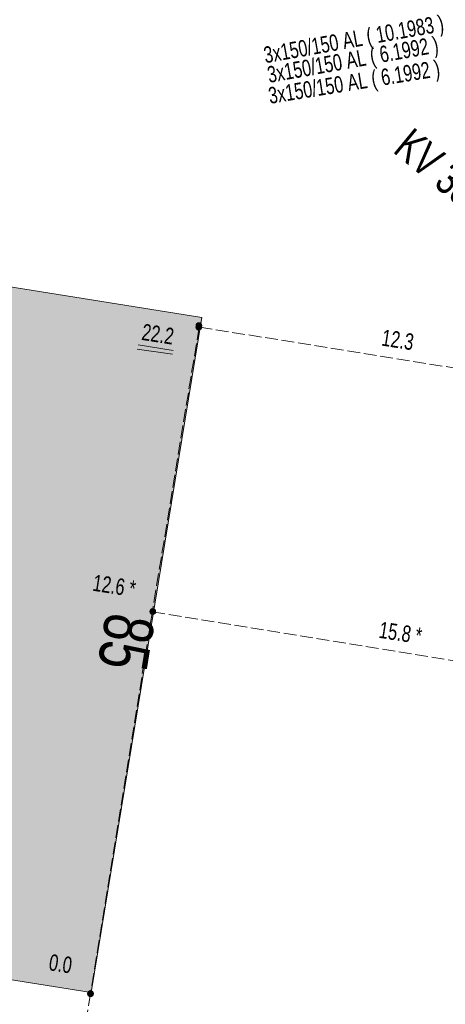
# Model space of a CAD drawing. Header units: metres. Extents: x -740 to 758, y -633 to 854.
# Tile 97 of 256: x -576 to -563, y 113 to 145. Entities that reach past the tile are written whole.
import ezdxf

# ---------------------------------------------------------------- set-up
doc = ezdxf.new("R2010")
doc.units = ezdxf.units.M
doc.header["$MEASUREMENT"] = 0
doc.linetypes.add('416_125', pattern=[0.5408, 0.416, -0.1248])
for name, color, linetype in [('Grundkarte.LOVION', 7, 'Continuous'), ('Grundkarte_Text.LOVION', 7, 'Continuous'), ('Strom.LOVION', 7, 'Continuous'), ('StromBemass.LOVION', 7, 'Continuous')]:
    doc.layers.add(name, color=color, linetype=linetype)
doc.styles.add('ERSTELLTER_STIL_1', font='arial.ttf')

msp = doc.modelspace()

# ---------------------------------------------------------------- hatches: boundary and pattern name
at = {"layer": 'Grundkarte.LOVION', "linetype": 'Continuous', "lineweight": 18}
msp.add_hatch(color=254, dxfattribs=at).paths.add_polyline_path([(-590.982, 115.762), (-574.17, 113.091), (-570.58, 135.018), (-587.424, 137.715), (-588.149, 133.034), (-591.151, 133.509), (-593.201, 120.924), (-590.231, 120.476)])
at = {"layer": 'StromBemass.LOVION', "linetype": 'Continuous', "lineweight": 13}
for points in [[(-570.606, 134.652), (-570.599, 134.662), (-570.594, 134.672), (-570.589, 134.683), (-570.586, 134.695), (-570.585, 134.707), (-570.585, 134.719), (-570.587, 134.731), (-570.59, 134.742), (-570.594, 134.753), (-570.6, 134.764), (-570.607, 134.773), (-570.615, 134.782), (-570.624, 134.79), (-570.634, 134.796), (-570.645, 134.801), (-570.657, 134.805), (-570.668, 134.807), (-570.68, 134.808), (-570.692, 134.807), (-570.704, 134.805), (-570.715, 134.801), (-570.726, 134.796), (-570.736, 134.789), (-570.745, 134.782), (-570.753, 134.773), (-570.76, 134.763), (-570.766, 134.753), (-570.771, 134.742), (-570.774, 134.73), (-570.775, 134.718), (-570.775, 134.706), (-570.773, 134.694), (-570.77, 134.683), (-570.766, 134.672), (-570.76, 134.661), (-570.753, 134.652), (-570.745, 134.643), (-570.736, 134.635), (-570.726, 134.629), (-570.715, 134.624), (-570.703, 134.62), (-570.692, 134.618), (-570.68, 134.617), (-570.668, 134.618), (-570.656, 134.621), (-570.645, 134.624), (-570.634, 134.629), (-570.624, 134.636), (-570.615, 134.643)], [(-570.604, 134.702), (-570.597, 134.712), (-570.591, 134.722), (-570.587, 134.733), (-570.584, 134.744), (-570.583, 134.756), (-570.583, 134.767), (-570.584, 134.779), (-570.587, 134.79), (-570.592, 134.801), (-570.597, 134.811), (-570.604, 134.821), (-570.612, 134.829), (-570.621, 134.837), (-570.631, 134.843), (-570.642, 134.848), (-570.653, 134.851), (-570.664, 134.854), (-570.676, 134.854), (-570.688, 134.853), (-570.699, 134.851), (-570.71, 134.848), (-570.721, 134.843), (-570.731, 134.836), (-570.74, 134.829), (-570.748, 134.82), (-570.755, 134.811), (-570.76, 134.801), (-570.764, 134.79), (-570.767, 134.778), (-570.769, 134.767), (-570.769, 134.755), (-570.767, 134.743), (-570.764, 134.732), (-570.76, 134.721), (-570.754, 134.711), (-570.747, 134.702), (-570.739, 134.693), (-570.73, 134.686), (-570.72, 134.679), (-570.71, 134.674), (-570.699, 134.671), (-570.687, 134.669), (-570.675, 134.668), (-570.664, 134.669), (-570.652, 134.671), (-570.641, 134.675), (-570.631, 134.68), (-570.621, 134.686), (-570.612, 134.693)], [(-572.104, 125.406), (-572.097, 125.415), (-572.091, 125.426), (-572.087, 125.437), (-572.084, 125.448), (-572.082, 125.46), (-572.083, 125.471), (-572.084, 125.483), (-572.087, 125.494), (-572.091, 125.505), (-572.097, 125.515), (-572.104, 125.525), (-572.112, 125.533), (-572.121, 125.541), (-572.131, 125.547), (-572.142, 125.552), (-572.153, 125.556), (-572.164, 125.558), (-572.176, 125.558), (-572.188, 125.558), (-572.199, 125.555), (-572.21, 125.552), (-572.221, 125.547), (-572.231, 125.54), (-572.24, 125.533), (-572.248, 125.524), (-572.254, 125.515), (-572.26, 125.505), (-572.264, 125.494), (-572.267, 125.482), (-572.269, 125.471), (-572.269, 125.459), (-572.267, 125.447), (-572.264, 125.436), (-572.26, 125.425), (-572.254, 125.415), (-572.247, 125.405), (-572.239, 125.397), (-572.23, 125.39), (-572.22, 125.383), (-572.21, 125.378), (-572.198, 125.375), (-572.187, 125.373), (-572.175, 125.372), (-572.164, 125.373), (-572.152, 125.375), (-572.141, 125.379), (-572.13, 125.384), (-572.121, 125.39), (-572.112, 125.397)], [(-574.124, 112.994), (-574.117, 113.003), (-574.112, 113.014), (-574.107, 113.025), (-574.105, 113.036), (-574.103, 113.048), (-574.103, 113.06), (-574.105, 113.072), (-574.108, 113.083), (-574.112, 113.094), (-574.118, 113.104), (-574.125, 113.114), (-574.133, 113.123), (-574.142, 113.13), (-574.152, 113.136), (-574.163, 113.141), (-574.174, 113.145), (-574.186, 113.147), (-574.198, 113.148), (-574.209, 113.147), (-574.221, 113.145), (-574.232, 113.141), (-574.243, 113.136), (-574.253, 113.13), (-574.262, 113.122), (-574.27, 113.113), (-574.277, 113.104), (-574.283, 113.093), (-574.287, 113.082), (-574.29, 113.071), (-574.291, 113.059), (-574.291, 113.047), (-574.29, 113.036), (-574.287, 113.024), (-574.283, 113.013), (-574.277, 113.003), (-574.27, 112.993), (-574.262, 112.985), (-574.252, 112.977), (-574.242, 112.971), (-574.232, 112.966), (-574.22, 112.962), (-574.209, 112.96), (-574.197, 112.959), (-574.185, 112.96), (-574.174, 112.962), (-574.162, 112.966), (-574.152, 112.971), (-574.142, 112.977), (-574.132, 112.985)], [(-574.123, 112.988), (-574.116, 112.997), (-574.111, 113.008), (-574.106, 113.019), (-574.103, 113.03), (-574.102, 113.042), (-574.102, 113.054), (-574.104, 113.065), (-574.107, 113.077), (-574.111, 113.088), (-574.117, 113.098), (-574.124, 113.108), (-574.132, 113.116), (-574.141, 113.124), (-574.151, 113.13), (-574.162, 113.135), (-574.173, 113.139), (-574.184, 113.141), (-574.196, 113.141), (-574.208, 113.141), (-574.22, 113.138), (-574.231, 113.135), (-574.241, 113.13), (-574.251, 113.123), (-574.26, 113.116), (-574.268, 113.107), (-574.275, 113.098), (-574.281, 113.087), (-574.285, 113.076), (-574.288, 113.065), (-574.29, 113.053), (-574.29, 113.041), (-574.288, 113.03), (-574.285, 113.018), (-574.281, 113.007), (-574.275, 112.997), (-574.268, 112.987), (-574.26, 112.979), (-574.251, 112.971), (-574.241, 112.965), (-574.23, 112.96), (-574.219, 112.956), (-574.207, 112.954), (-574.196, 112.953), (-574.184, 112.954), (-574.172, 112.956), (-574.161, 112.96), (-574.15, 112.965), (-574.14, 112.972), (-574.131, 112.979)]]:
    msp.add_hatch(color=7, dxfattribs=at).paths.add_polyline_path(points)

# ---------------------------------------------------------------- linework, layer by layer
at = {"layer": 'Grundkarte.LOVION', "color": 8, "linetype": 'Continuous', "lineweight": 18}
msp.add_lwpolyline([(-590.982, 115.762), (-590.231, 120.476), (-593.201, 120.924), (-591.151, 133.509), (-588.149, 133.034), (-587.424, 137.715), (-570.58, 135.018), (-574.17, 113.091)], close=True, dxfattribs=at)
at = {"layer": 'StromBemass.LOVION', "color": 7, "linetype": '416_125', "lineweight": 13}
for points in [[(-570.668, 134.713), (-570.687, 134.756)], [(-557.967, 132.674), (-570.668, 134.713), (-572.187, 125.462)], [(-556.299, 122.877), (-572.187, 125.462), (-574.196, 113.059), (-575.346, 105.927)]]:
    msp.add_lwpolyline(points, dxfattribs=at)
at = {"layer": 'StromBemass.LOVION', "color": 7, "linetype": 'Continuous', "lineweight": 13}
for points in [[(-572.651, 134.135), (-571.51, 133.951)], [(-572.682, 133.999), (-571.528, 133.831)]]:
    msp.add_lwpolyline(points, dxfattribs=at)
for centre, radius in [((-570.68, 134.713), 0.0951), ((-570.676, 134.761), 0.0931), ((-572.176, 125.465), 0.0932), ((-574.197, 113.054), 0.0943), ((-574.196, 113.047), 0.094)]:
    msp.add_circle(centre, radius, dxfattribs=at)

# ---------------------------------------------------------------- texts
at = {"layer": 'Grundkarte_Text.LOVION', "color": 8, "linetype": 'Continuous', "lineweight": 18, "insert": (-573.704, 125.483), "char_height": 1.60082, "attachment_point": 7, "rotation": 260.7915, "style": 'ERSTELLTER_STIL_1'}
msp.add_mtext('{\\A1;\\W0.71560x;85}', dxfattribs=at)
at = {"layer": 'Strom.LOVION', "color": 150, "linetype": 'Continuous', "lineweight": 18, "attachment_point": 7, "style": 'ERSTELLTER_STIL_1'}
for s, insert, char_height, rotation in [('{\\A1;\\W0.70401x;3x150/150 AL ( 10.1983 ) }', (-568.486, 143.125), 0.53354, 10.2443), ('{\\A1;\\W0.70342x;3x150/150 AL ( 6.1992 ) }', (-568.368, 142.486), 0.53354, 10.2443), ('{\\A1;\\W0.70342x;3x150/150 AL ( 6.1992 ) }', (-568.342, 141.807), 0.53355, 9.2438)]:
    msp.add_mtext(s, dxfattribs=dict(at, insert=insert, char_height=char_height, rotation=rotation))
at = {"layer": 'Strom.LOVION', "color": 7, "linetype": 'Continuous', "lineweight": 13, "insert": (-564.419, 140.404), "char_height": 1.06709, "attachment_point": 7, "rotation": 320.5841, "style": 'ERSTELLTER_STIL_1'}
msp.add_mtext('{\\A1;\\W0.71558x;KV 38337}', dxfattribs=at)
at = {"layer": 'StromBemass.LOVION', "color": 7, "linetype": 'Continuous', "lineweight": 13, "attachment_point": 7, "style": 'ERSTELLTER_STIL_1'}
for s, insert, char_height, rotation in [('{\\A1;\\W0.71558x;22.2}', (-572.561, 134.298), 0.53354, 351.243), ('{\\A1;\\W0.71557x;12.3}', (-564.77, 134.107), 0.53355, 351.2428), ('{\\A1;\\W0.71558x;12.6 *}', (-574.153, 126.14), 0.53354, 351.2427), ('{\\A1;\\W0.71557x;15.8 *}', (-564.856, 124.611), 0.53355, 351.2431), ('{\\A1;\\W0.71559x;0.0}', (-575.577, 113.807), 0.53354, 351.243)]:
    msp.add_mtext(s, dxfattribs=dict(at, insert=insert, char_height=char_height, rotation=rotation))

doc.saveas('drawing.dxf')
